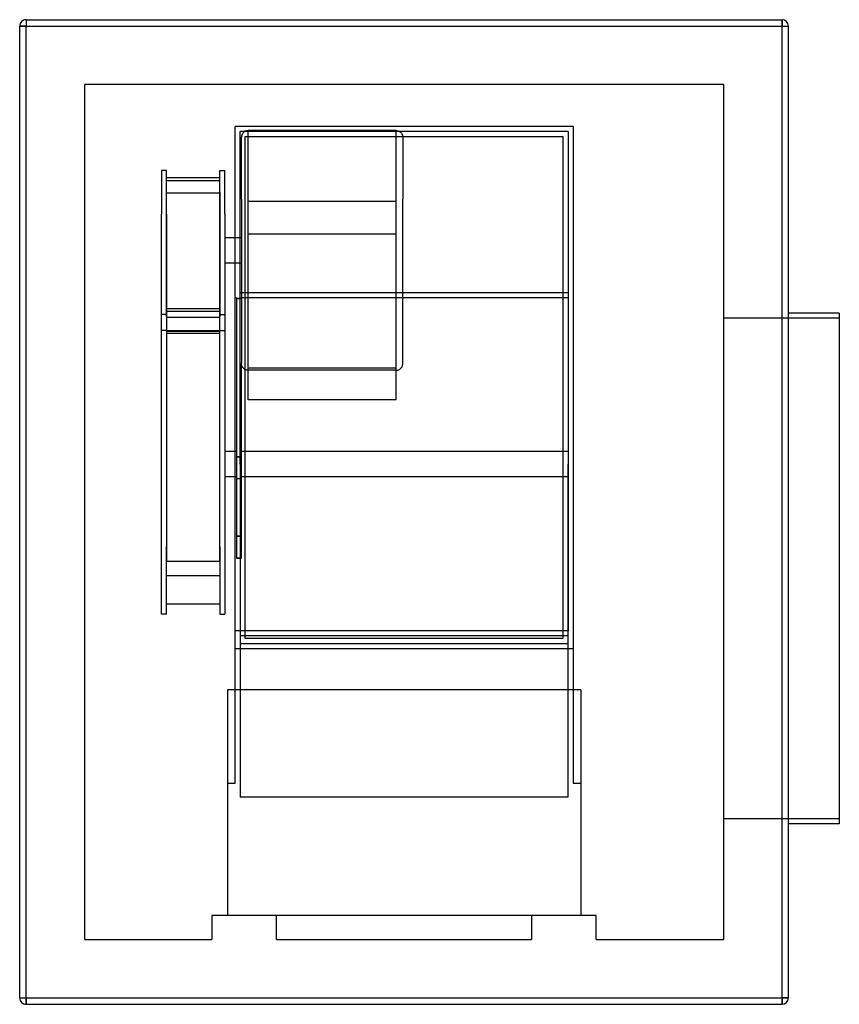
# Model space of a CAD drawing. Header units: millimetres. Extents: x -303 to 342, y -388 to 388.
import ezdxf

# ---------------------------------------------------------------- set-up
doc = ezdxf.new("R2010")
doc.units = ezdxf.units.MM
doc.layers.add('HIDDEN', color=7, linetype='Continuous')
doc.layers.add('THICK', color=7, linetype='Continuous')

msp = doc.modelspace()

# ---------------------------------------------------------------- linework, layer by layer
at = {"layer": 'HIDDEN'}
for p, q in [((-302.5, 382.5), (-302.5, 382.5)), ((-302.5, 382.5), (-297.5, 382.5)), ((-297.5, 387.5), (-297.5, 387.5)), ((-297.5, 387.5), (-297.5, 382.5)), ((-297.5, 382.5), (297.5, 382.5)), ((-297.5, -382.5), (-297.5, 382.5)), ((297.5, 387.5), (297.5, 382.5)), ((297.5, 387.5), (297.5, 387.5)), ((297.5, 382.5), (302.5, 382.5)), ((297.5, -382.5), (297.5, 382.5)), ((302.5, 382.5), (302.5, 382.5)), ((-251.6, 336.6), (-251.6, -336.6)), ((251.6, 336.6), (-251.6, 336.6)), ((-251.6, 336.6), (-251.6, 336.6)), ((251.6, -336.6), (251.6, 336.6)), ((251.6, 336.6), (251.6, 336.6)), ((-133, 303.5), (-133, 303.5)), ((133, 303.5), (-133, 303.5)), ((133, 303.5), (-133, 303.5)), ((-133, 37.55), (-133, 303.5)), ((133, 303.5), (-133, 303.5)), ((133, 303.5), (133, 303.5)), ((133, 303.5), (133, 37.55)), ((-129, 37.55), (-129, 299.5)), ((129, 299.5), (-129, 299.5)), ((-129, 299.5), (-129, 299.5)), ((-129, 299.5), (-129, 299.5)), ((-127.99, 295.29), (-128, 294.92)), ((-128, 246.29), (-128, 294.92)), ((-127.95, 295.67), (-127.99, 295.29)), ((-127.88, 296.03), (-127.95, 295.67)), ((-127.79, 296.4), (-127.88, 296.03)), ((-127.67, 296.75), (-127.79, 296.4)), ((-127.53, 297.1), (-127.67, 296.75)), ((-127.36, 297.43), (-127.53, 297.1)), ((-127.17, 297.75), (-127.36, 297.43)), ((-126.96, 298.06), (-127.17, 297.75)), ((-126.72, 298.35), (-126.96, 298.06)), ((-126.47, 298.63), (-126.72, 298.35)), ((-126.19, 298.88), (-126.47, 298.63)), ((-125.9, 299.11), (-126.19, 298.88)), ((-125.59, 299.33), (-125.9, 299.11)), ((-125.27, 299.52), (-125.59, 299.33)), ((-124.94, 299.69), (-125.27, 299.52)), ((-125, 295.5), (-125, 295.5)), ((-125, 295.5), (125, 295.5)), ((-125, -99.5), (-125, 295.5)), ((-124.59, 299.83), (-124.94, 299.69)), ((-124.24, 299.95), (-124.59, 299.83)), ((-123.87, 300.04), (-124.24, 299.95)), ((-123.51, 300.11), (-123.87, 300.04)), ((-123.13, 300.15), (-123.51, 300.11)), ((-122.76, 300.16), (-123.13, 300.15)), ((-122.76, 244.3), (-122.76, 300.16)), ((-6.24, 300.16), (-122.76, 300.16)), ((-6.24, 244.3), (-6.24, 300.16)), ((-6.24, 300.16), (-5.87, 300.15)), ((-5.87, 300.15), (-5.49, 300.11)), ((-5.49, 300.11), (-5.13, 300.04)), ((-5.13, 300.04), (-4.76, 299.95)), ((-4.76, 299.95), (-4.41, 299.83)), ((-4.41, 299.83), (-4.06, 299.69)), ((-4.06, 299.69), (-3.73, 299.52)), ((-3.73, 299.52), (-3.41, 299.33)), ((-3.41, 299.33), (-3.1, 299.11)), ((-3.1, 299.11), (-2.81, 298.88)), ((-2.81, 298.88), (-2.53, 298.63)), ((-2.53, 298.63), (-2.28, 298.35)), ((-2.28, 298.35), (-2.04, 298.06)), ((-2.04, 298.06), (-1.83, 297.75)), ((-1.83, 297.75), (-1.64, 297.43)), ((-1.64, 297.43), (-1.47, 297.1)), ((-1.47, 297.1), (-1.33, 296.75)), ((-1.33, 296.75), (-1.21, 296.4)), ((-1.21, 296.4), (-1.12, 296.03)), ((-1.12, 296.03), (-1.05, 295.67)), ((-1.05, 295.67), (-1.01, 295.29)), ((-1.01, 295.29), (-1, 294.92)), ((-1, 294.92), (-1, 246.29)), ((125, 295.5), (125, 295.5)), ((125, 295.5), (125, -99.5)), ((129, 299.5), (129, 299.5)), ((129, 299.5), (129, 37.55)), ((129, 299.5), (129, 299.5)), ((-191, 268.73), (-191, 234.4)), ((-187, 268.73), (-191, 268.73)), ((-187, 234.4), (-187, 268.73)), ((-145, 234.4), (-145, 268.73)), ((-145, 268.73), (-141, 268.73)), ((-141, 234.4), (-141, 268.73)), ((-187, 263.25), (-145, 263.25)), ((-145, 260.74), (-187, 260.74)), ((-187, 242.73), (-187, 251.8)), ((-187, 251.12), (-145, 251.12)), ((-187, 182.07), (-187, 251.12)), ((-145, 251.8), (-145, 242.73)), ((-145, 251.12), (-145, 182.07)), ((-122.76, 111.56), (-122.76, 248.67)), ((-6.24, 111.56), (-6.24, 248.67)), ((-187, 153.82), (-187, 242.73)), ((-145, 242.73), (-145, 153.82)), ((-128, 246.29), (-128, 116.79)), ((-122.76, 163.05), (-122.76, 244.3)), ((-6.24, 244.3), (-122.76, 244.3)), ((-6.24, 163.05), (-6.24, 244.3)), ((-1, 116.79), (-1, 246.29)), ((-191, 142.99), (-191, 234.4)), ((-187, 234.4), (-187, 144.14)), ((-145, 144.14), (-145, 234.4)), ((-141, 234.4), (-141, 142.99)), ((-122.76, 218.96), (-6.24, 218.96)), ((-128, 215.86), (-141, 215.86)), ((-128, 195.86), (-141, 195.86)), ((-187, 157.91), (-187, 182.07)), ((-145, 182.07), (-145, 156.51)), ((129, 172.53), (-129, 172.53)), ((-132, 168.53), (-133, 168.53)), ((-132, 168.53), (-132, 168.14)), ((-128, 168.14), (-132, 168.14)), ((-132, 168.14), (-132, 43.32)), ((-132, 168.14), (-128, 168.14)), ((129, 168.53), (-128, 168.53)), ((-122.76, 113.6), (-122.76, 163.05)), ((-6.24, 113.6), (-6.24, 163.05)), ((129, 168.53), (129, 37.55)), ((-187, 155.43), (-191, 155.43)), ((-145, 160.02), (-187, 160.02)), ((-145, 157.91), (-187, 157.91)), ((-187, 157.91), (-187, 142.99)), ((-145, 142.99), (-145, 157.91)), ((-145, 155.43), (-141, 155.43)), ((-187, 153.47), (-145, 153.47)), ((342.5, 152.5), (251.6, 152.5)), ((-191, 37.55), (-191, 144.11)), ((-187, 142.99), (-191, 142.99)), ((-187, 144.14), (-187, -27.41)), ((-187, 142.99), (-187, 142.53)), ((-187, 142.99), (-187, 37.55)), ((-145, 142.53), (-187, 142.53)), ((-187, 142.53), (-187, -12.29)), ((-187, 142.33), (-145, 142.33)), ((-145, 140.49), (-187, 140.49)), ((-145, -27.41), (-145, 144.14)), ((-145, 37.55), (-145, 143.64)), ((-145, 142.53), (-145, 142.99)), ((-145, 142.99), (-141, 142.99)), ((-145, -12.29), (-145, 142.53)), ((-141, 142.99), (-141, 37.55)), ((-128, 43.32), (-128, 116.79)), ((-127.99, 116.42), (-128, 116.79)), ((-127.95, 116.05), (-127.99, 116.42)), ((-1.05, 116.05), (-1.01, 116.42)), ((-1.01, 116.42), (-1, 116.79)), ((-127.88, 115.68), (-127.95, 116.05)), ((-127.79, 115.32), (-127.88, 115.68)), ((-127.67, 114.96), (-127.79, 115.32)), ((-127.53, 114.62), (-127.67, 114.96)), ((-127.36, 114.28), (-127.53, 114.62)), ((-127.17, 113.96), (-127.36, 114.28)), ((-126.96, 113.66), (-127.17, 113.96)), ((-126.72, 113.36), (-126.96, 113.66)), ((-126.47, 113.09), (-126.72, 113.36)), ((-126.19, 112.84), (-126.47, 113.09)), ((-125.9, 112.6), (-126.19, 112.84)), ((-125.59, 112.39), (-125.9, 112.6)), ((-125.27, 112.2), (-125.59, 112.39)), ((-124.94, 112.03), (-125.27, 112.2)), ((-124.59, 111.89), (-124.94, 112.03)), ((-124.24, 111.77), (-124.59, 111.89)), ((-123.87, 111.68), (-124.24, 111.77)), ((-123.51, 111.61), (-123.87, 111.68)), ((-123.13, 111.57), (-123.51, 111.61)), ((-122.76, 111.56), (-123.13, 111.57)), ((-122.76, 113.6), (-6.24, 113.6)), ((-122.76, 88.25), (-122.76, 113.6)), ((-6.24, 111.56), (-122.76, 111.56)), ((-6.24, 88.25), (-6.24, 113.6)), ((-6.24, 111.56), (-5.87, 111.57)), ((-5.87, 111.57), (-5.49, 111.61)), ((-5.49, 111.61), (-5.13, 111.68)), ((-5.13, 111.68), (-4.76, 111.77)), ((-4.76, 111.77), (-4.41, 111.89)), ((-4.41, 111.89), (-4.06, 112.03)), ((-4.06, 112.03), (-3.73, 112.2)), ((-3.73, 112.2), (-3.41, 112.39)), ((-3.41, 112.39), (-3.1, 112.6)), ((-3.1, 112.6), (-2.81, 112.84)), ((-2.81, 112.84), (-2.53, 113.09)), ((-2.53, 113.09), (-2.28, 113.36)), ((-2.28, 113.36), (-2.04, 113.66)), ((-2.04, 113.66), (-1.83, 113.96)), ((-1.83, 113.96), (-1.64, 114.28)), ((-1.64, 114.28), (-1.47, 114.62)), ((-1.47, 114.62), (-1.33, 114.96)), ((-1.33, 114.96), (-1.21, 115.32)), ((-1.21, 115.32), (-1.12, 115.68)), ((-1.12, 115.68), (-1.05, 116.05)), ((-6.24, 88.25), (-122.76, 88.25)), ((-132, 47.55), (-141, 47.55)), ((129, 47.55), (-128, 47.55)), ((-128, 43.32), (-132, 43.32)), ((-132, 43.32), (-132, -19.09)), ((-132, 43.32), (-128, 43.32)), ((-128, -19.09), (-128, 43.32)), ((-191, -80.33), (-191, 37.55)), ((-187, 37.55), (-187, -15.07)), ((-145, -15.07), (-145, 37.55)), ((-141, 37.55), (-141, -80.33)), ((-133, -139.9), (-133, 37.55)), ((-129, 37.55), (-129, -224.4)), ((129, -224.4), (129, 37.55)), ((129, 37.55), (129, -93.43)), ((133, 37.55), (133, -139.9)), ((-132, 27.55), (-141, 27.55)), ((-128, 26), (-132, 26)), ((129, 27.55), (-128, 27.55)), ((-187, -12.29), (-187, -27.56)), ((-187, -15.07), (-187, -38.76)), ((-145, -27.41), (-145, -12.29)), ((-145, -38.76), (-145, -15.07)), ((-128, -19.09), (-132, -19.09)), ((-132, -19.09), (-132, -36.41)), ((-132, -19.09), (-128, -19.09)), ((-128, -36.41), (-128, -19.09)), ((-187, -80.33), (-187, -27.41)), ((-145, -27.41), (-145, -80.33)), ((-132, -36.41), (-128, -36.41)), ((-128, -36.41), (-132, -36.41)), ((-187, -38.76), (-145, -38.76)), ((-145, -50.12), (-187, -50.12)), ((-187, -72.23), (-145, -72.23)), ((-187, -80.33), (-191, -80.33)), ((-145, -80.33), (-141, -80.33)), ((129, -93.43), (-133, -93.43)), ((129, -97.43), (-129, -97.43)), ((-125, -99.5), (-125, -99.5)), ((125, -99.5), (-125, -99.5)), ((125, -99.5), (125, -99.5)), ((-133, -107.5), (133, -107.5)), ((-133, -107.5), (-133, -107.5)), ((-129, -103.5), (129, -103.5)), ((-129, -103.5), (-129, -103.5)), ((-129, -103.5), (-129, -103.5)), ((129, -103.5), (129, -103.5)), ((129, -103.5), (129, -103.5)), ((133, -107.5), (133, -107.5)), ((-139, -139.9), (-139, -139.9)), ((139, -139.9), (-139, -139.9)), ((-139, -139.9), (-139, -139.9)), ((-139, -139.9), (-139, -317.6)), ((-133, -139.9), (-133, -139.9)), ((-133, -213.4), (-133, -139.9)), ((-133, -139.9), (-133, -139.9)), ((133, -139.9), (133, -139.9)), ((133, -139.9), (133, -139.9)), ((133, -139.9), (133, -213.4)), ((139, -139.9), (139, -139.9)), ((139, -139.9), (139, -139.9)), ((139, -139.9), (139, -317.6)), ((-139, -213.4), (-133, -213.4)), ((133, -213.4), (139, -213.4)), ((129, -224.4), (-129, -224.4)), ((342.5, -241.5), (251.6, -241.5)), ((-151.25, -317.6), (-151.25, -317.6)), ((-151.25, -317.6), (-151.25, -336.6)), ((-100.35, -317.6), (-151.25, -317.6)), ((-139, -317.6), (-139, -317.6)), ((100.35, -317.6), (-100.35, -317.6)), ((-100.35, -317.6), (-100.35, -317.6)), ((-100.35, -317.6), (-100.35, -317.6)), ((-100.35, -317.6), (-100.35, -317.6)), ((-100.35, -336.6), (-100.35, -317.6)), ((100.35, -317.6), (100.35, -317.6)), ((100.35, -317.6), (100.35, -317.6)), ((100.35, -317.6), (100.35, -317.6)), ((151.25, -317.6), (100.35, -317.6)), ((100.35, -317.6), (100.35, -336.6)), ((139, -317.6), (139, -317.6)), ((151.25, -317.6), (151.25, -317.6)), ((151.25, -336.6), (151.25, -317.6)), ((-251.6, -336.6), (-151.25, -336.6)), ((-251.6, -336.6), (-251.6, -336.6)), ((-151.25, -336.6), (-151.25, -336.6)), ((-100.35, -336.6), (100.35, -336.6)), ((-100.35, -336.6), (-100.35, -336.6)), ((100.35, -336.6), (100.35, -336.6)), ((151.25, -336.6), (151.25, -336.6)), ((151.25, -336.6), (251.6, -336.6)), ((251.6, -336.6), (251.6, -336.6)), ((-302.5, -382.5), (-297.5, -382.5)), ((-302.5, -382.5), (-302.5, -382.5)), ((-297.5, -382.5), (-297.5, -387.5)), ((-297.5, -382.5), (297.5, -382.5)), ((-297.5, -387.5), (-297.5, -387.5)), ((297.5, -382.5), (297.5, -387.5)), ((297.5, -382.5), (302.5, -382.5)), ((297.5, -387.5), (297.5, -387.5)), ((302.5, -382.5), (302.5, -382.5))]:
    msp.add_line(p, q, dxfattribs=at)
at = {"layer": 'THICK'}
for p, q in [((-297.5, 382.5), (-302.5, 382.5)), ((-302.5, -382.5), (-302.5, 382.5)), ((-297.5, 387.5), (-297.5, 382.5)), ((-297.5, 387.5), (297.5, 387.5)), ((-297.5, 382.5), (297.5, 382.5)), ((-297.5, -382.5), (-297.5, 382.5)), ((297.5, 382.5), (297.5, 387.5)), ((297.5, -382.5), (297.5, 382.5)), ((297.5, 382.5), (302.5, 382.5)), ((302.5, -382.5), (302.5, 382.5)), ((342.5, 156.5), (302.5, 156.5)), ((342.5, 156.5), (342.5, -44.5)), ((342.5, -44.5), (342.5, -245.5)), ((342.5, -245.5), (302.5, -245.5)), ((-302.5, -382.5), (-297.5, -382.5)), ((-297.5, -382.5), (297.5, -382.5)), ((-297.5, -387.5), (-297.5, -382.5)), ((-297.5, -387.5), (297.5, -387.5)), ((302.5, -382.5), (297.5, -382.5)), ((297.5, -387.5), (297.5, -382.5))]:
    msp.add_line(p, q, dxfattribs=at)
for centre, start, end in [((-297.5, 382.5), 89.99998, 180.00002), ((297.5, 382.5), 0, 89.99998), ((-297.5, -382.5), 180.00002, 270.00002), ((297.5, -382.5), 270.00002, 0)]:
    msp.add_arc(centre, 5, start, end, dxfattribs=at)

doc.saveas('drawing.dxf')
